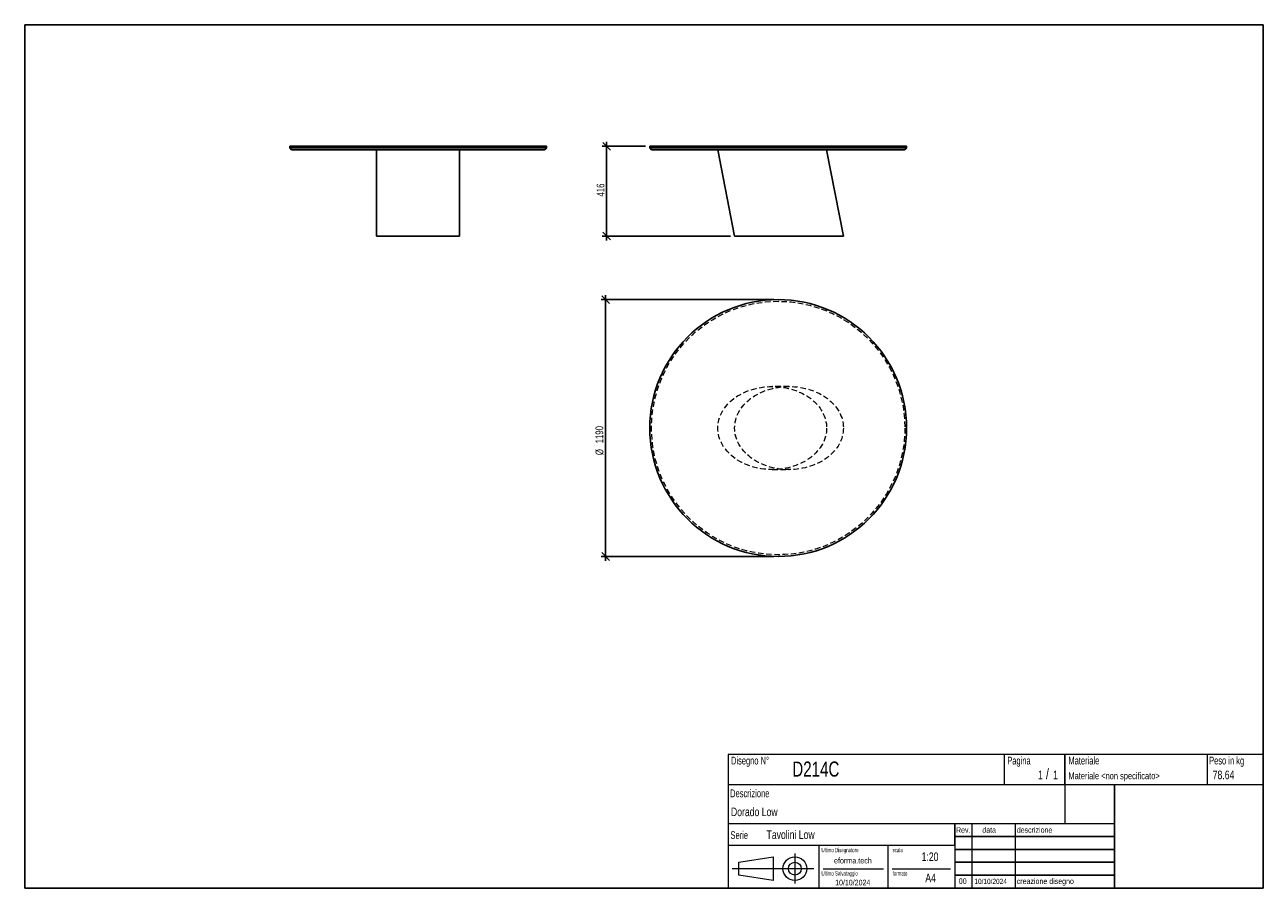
# Model space of a CAD drawing. Header units: millimetres. Extents: x 5 to 292, y 5 to 205.
import ezdxf

# ---------------------------------------------------------------- set-up
doc = ezdxf.new("R2010")
doc.units = ezdxf.units.MM
doc.linetypes.add('HIDDEN', pattern=[1.905, 1.27, -0.635])
doc.layers.add('FORMAT', color=7, linetype='Continuous')
doc.styles.add('SLDTEXTSTYLE0', font='TXT', dxfattribs={"width": 0.605})
doc.styles.add('SLDTEXTSTYLE1', font='TXT', dxfattribs={"width": 0.75})
doc.dimstyles.new('SLDDIMSTYLE0', dxfattribs={"dimtxt": 1.8, "dimasz": 1.8, "dimexe": 0, "dimexo": 0.0625, "dimgap": 0.45, "dimtad": 1, "dimlfac": 20, "dimrnd": 1e-09, "dimzin": 12, "dimdsep": 46, "dimtxsty": 'SLDTEXTSTYLE1', "dimblk1": 'OBLIQUE', "dimblk2": 'OBLIQUE', "dimsah": 1, "dimcen": 0.09, "dimadec": 0, "dimazin": 3, "dimtfac": 1, "dimtmove": 0, "dimatfit": 0, "dimldrblk": 'OBLIQUE', "dimfxl": 0, "dimfrac": 2, "dimtolj": 1, "dimtzin": 12, "dimarcsym": 0})

# ---------------------------------------------------------------- blocks, each defined once
blk = doc.blocks.new('_Oblique')
at = {"color": 0, "linetype": 'ByBlock', "lineweight": -2}
blk.add_line((-0.5, -0.5), (0.5, 0.5), dxfattribs=at)
blk = doc.blocks.new('_D')
at = {"layer": 'FORMAT', "color": 7}
for p, q in [((148.84, 176.87), (138.84, 176.87)), ((139.84, 176.87), (139.84, 177.87)), ((139.84, 176.87), (139.84, 156.07)), ((168.51, 156.07), (138.84, 156.07)), ((139.84, 156.07), (139.84, 155.07))]:
    blk.add_line(p, q, dxfattribs=at)
at = {"layer": 'FORMAT', "color": 7, "xscale": 1.8, "yscale": 1.8}
for p, rotation in [((139.84, 176.87), 270.0000000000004), ((139.84, 156.07), 90.0000000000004)]:
    blk.add_blockref('_Oblique', p, dxfattribs=dict(at, rotation=rotation))
at = {"layer": 'FORMAT', "color": 7, "insert": (137.52, 165.21), "char_height": 1.8, "attachment_point": 1, "rotation": 90, "style": 'SLDTEXTSTYLE1'}
blk.add_mtext('416', dxfattribs=at)
blk = doc.blocks.new('_D_1')
at = {"layer": 'FORMAT', "color": 7}
for p, q in [((178.59, 141.34), (138.59, 141.34)), ((139.59, 141.34), (139.59, 142.34)), ((139.59, 141.34), (139.59, 81.84)), ((178.59, 81.84), (138.59, 81.84)), ((139.59, 81.84), (139.59, 80.84))]:
    blk.add_line(p, q, dxfattribs=at)
at = {"layer": 'FORMAT', "color": 7, "xscale": 1.8, "yscale": 1.8}
for p, rotation in [((139.59, 141.34, 9.6), 270.0000000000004), ((139.59, 81.84, 9.6), 90.0000000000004)]:
    blk.add_blockref('_Oblique', p, dxfattribs=dict(at, rotation=rotation))
at = {"layer": 'FORMAT', "color": 7, "char_height": 1.8, "attachment_point": 1, "rotation": 90, "style": 'SLDTEXTSTYLE1'}
for s, insert in [('1190', (137.25, 108.04)), ('%%c', (137.27, 105.32))]:
    blk.add_mtext(s, dxfattribs=dict(at, insert=insert))

msp = doc.modelspace()

# ---------------------------------------------------------------- linework, layer by layer
at = {"color": 7, "linetype": 'Continuous', "lineweight": 25}
for p, q in [((66.40548, 176.87199), (66.40548, 176.47199)), ((66.40548, 176.87199), (125.90548, 176.87199)), ((66.40548, 176.47199), (66.80548, 176.07199)), ((66.40548, 176.47199), (125.90548, 176.47199)), ((125.50548, 176.07199), (66.80548, 176.07199)), ((86.53048, 176.07199), (86.53048, 156.07201)), ((105.78048, 156.07199), (105.78048, 176.07199)), ((125.50548, 176.07199), (125.90548, 176.47199)), ((125.90548, 176.47199), (125.90548, 176.87199)), ((149.84464, 176.87199), (149.84464, 176.47199)), ((149.84464, 176.87199), (179.59464, 176.87199)), ((149.84464, 176.47199), (150.24464, 176.07199)), ((149.84464, 176.47199), (179.59464, 176.47199)), ((179.59464, 176.07199), (150.24464, 176.07199)), ((165.6198, 176.07118), (169.5074, 156.07118)), ((179.59464, 176.87199), (209.34464, 176.87199)), ((179.59464, 176.47199), (209.34464, 176.47199)), ((208.94464, 176.07199), (179.59464, 176.07199)), ((194.70724, 156.07199), (190.81964, 176.07199)), ((208.94464, 176.07199), (209.34464, 176.47199)), ((209.34464, 176.47199), (209.34464, 176.87199)), ((86.53048, 156.07199), (96.15548, 156.07199)), ((96.15548, 156.07199), (105.78048, 156.07199)), ((194.70724, 156.07199), (169.50724, 156.07199))]:
    msp.add_line(p, q, dxfattribs=at)
at = {"color": 7, "linetype": 'HIDDEN', "lineweight": 18}
for p, q in [((182.10724, 121.21671), (178.21964, 121.21671)), ((178.21963, 101.96671), (182.10724, 101.96671))]:
    msp.add_line(p, q, dxfattribs=at)
at = {"color": 7, "linetype": 'Continuous', "lineweight": 25}
msp.add_circle((179.59464, 111.59171), 29.75, dxfattribs=at)
at = {"color": 7, "linetype": 'HIDDEN', "lineweight": 18}
msp.add_circle((179.59464, 111.59171), 29.35, dxfattribs=at)
for centre in [(178.21964, 111.59171), (182.10724, 111.59171)]:
    msp.add_ellipse(centre, major_axis=(12.6, 0), ratio=0.763888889, dxfattribs=at)
at = {"layer": 'FORMAT', "color": 251, "true_color": 0x484848}
for p, q in [((5, 205), (292, 205)), ((5, 205), (5, 5)), ((292, 205), (292, 5)), ((5, 5), (292, 5))]:
    msp.add_line(p, q, dxfattribs=at)
at = {"layer": 'FORMAT', "color": 251, "lineweight": 18, "true_color": 0x484848}
for p, q in [((292, 36), (168, 36)), ((168, 36), (168, 5)), ((232, 36), (232, 29)), ((279, 36), (279, 29)), ((168, 29), (292, 29)), ((168, 20), (246, 20)), ((224.5, 20), (224.5, 5)), ((234.5, 20), (234.5, 5)), ((246, 20), (257.5, 20)), ((168, 15), (220.5, 15)), ((189, 15), (189, 5)), ((205, 15), (205, 5)), ((220.5, 15), (220.5, 5)), ((170.45232, 11.02842), (178.45232, 12.27842)), ((178.45232, 12.27842), (178.45232, 6.77842)), ((183.46023, 13.04077), (183.46023, 6.06051)), ((187.88291, 9.52842), (168.89345, 9.52842)), ((170.45232, 8.02842), (170.45232, 11.02842)), ((190, 9.5), (204, 9.5)), ((206, 9.5), (219.5, 9.5)), ((178.45232, 6.77842), (170.45232, 8.02842))]:
    msp.add_line(p, q, dxfattribs=at)
at = {"layer": 'FORMAT', "color": 7}
for p, q in [((246, 29), (246, 36)), ((257.5, 20), (257.5, 29)), ((220.5, 15), (220.5, 20)), ((257.5, 5), (257.5, 20)), ((220.5, 17), (257.5, 17)), ((220.5, 14), (257.5, 14)), ((220.5, 11), (257.5, 11)), ((220.5, 8), (257.5, 8)), ((220.5, 5), (257.5, 5))]:
    msp.add_line(p, q, dxfattribs=at)
at = {"layer": 'FORMAT', "color": 7, "lineweight": 18}
msp.add_line((246, 29), (246, 20), dxfattribs=at)
at = {"layer": 'FORMAT', "color": 251, "lineweight": 18, "true_color": 0x484848}
for radius in [2.75, 1.5]:
    msp.add_circle((183.46023, 9.52842), radius, dxfattribs=at)

# ---------------------------------------------------------------- texts
at = {"color": 18, "linetype": 'Continuous', "lineweight": 0, "true_color": 0x060606, "insert": (280.29073, 32.24796), "char_height": 2, "attachment_point": 1, "style": 'SLDTEXTSTYLE1'}
msp.add_mtext('78.64', dxfattribs=at)
at = {"layer": 'FORMAT', "color": 18, "true_color": 0x060606}
for s, insert, char_height, attachment_point, style in [('Disegno N°', (168.65209, 35.46055), 1.8, 1, 'SLDTEXTSTYLE0'), ('Pagina', (232.68578, 35.4642), 1.8, 1, 'SLDTEXTSTYLE0'), ('Materiale', (246.84637, 35.4642), 1.8, 1, 'SLDTEXTSTYLE0'), ('Peso in kg', (279.45834, 35.4642), 1.8, 1, 'SLDTEXTSTYLE0'), ('D214C', (182.85785, 34.35127), 3.5, 1, 'SLDTEXTSTYLE1'), ('1', (239.82456, 32.24796), 2, 1, 'SLDTEXTSTYLE1'), ('/', (241.64155, 32.74597), 2.5, 1, 'SLDTEXTSTYLE1'), ('1', (243.32047, 32.24796), 2, 1, 'SLDTEXTSTYLE1'), ('Materiale <non specificato>', (246.84637, 31.8349), 1.5875, 1, 'SLDTEXTSTYLE1'), ('Descrizione', (168.45959, 27.87301), 1.8, 1, 'SLDTEXTSTYLE0'), ('Dorado Low', (168.65209, 23.69153), 2, 1, 'SLDTEXTSTYLE1'), ('Serie', (168.54671, 18.20074), 1.8, 1, 'SLDTEXTSTYLE0'), ('Tavolini Low', (176.9009, 18.39744), 2, 1, 'SLDTEXTSTYLE1'), ('Rev.', (220.80434, 19.14061), 1.3, 1, 'SLDTEXTSTYLE1'), ('data', (226.90583, 19.14061), 1.3, 1, 'SLDTEXTSTYLE1'), ('descrizione', (234.88928, 19.14061), 1.3, 1, 'SLDTEXTSTYLE1'), ('Ultimo Disegnatore', (189.61829, 14.3444), 1, 1, 'SLDTEXTSTYLE0'), ('scala', (206.10636, 14.3444), 1, 1, 'SLDTEXTSTYLE0'), ('1:20', (212.8317, 13.28812), 2, 1, 'SLDTEXTSTYLE1'), ('Ultimo Salvataggio', (189.61829, 8.93841), 1, 1, 'SLDTEXTSTYLE0'), ('formato', (206.10636, 8.93841), 1, 1, 'SLDTEXTSTYLE0'), ('10/10/2024', (196.86819, 6.95548), 1.3, 2, 'SLDTEXTSTYLE1'), ('A4', (213.69281, 8.39825), 2, 1, 'SLDTEXTSTYLE1'), ('00', (221.45534, 7.2775), 1.3, 1, 'SLDTEXTSTYLE1'), ('10/10/2024', (225.06555, 7.1779), 1.2, 1, 'SLDTEXTSTYLE1'), ('creazione disegno', (234.88928, 7.2775), 1.3, 1, 'SLDTEXTSTYLE1')]:
    msp.add_mtext(s, dxfattribs=dict(at, insert=insert, char_height=char_height, attachment_point=attachment_point, style=style))
at = {"layer": 'FORMAT', "color": 18, "true_color": 0x020202, "insert": (196.90354, 12.06285), "char_height": 1.3229167, "attachment_point": 2, "style": 'SLDTEXTSTYLE1'}
msp.add_mtext('eforma.tech', dxfattribs=at)

# ---------------------------------------------------------------- dimensions: what is measured, and where the dimension line sits
at = {"layer": 'FORMAT', "color": 7}
dim = msp.add_linear_dim(base=(139.84464, 156.07199), p1=(149.84464, 176.87199), p2=(169.50724, 156.07199), angle=90, dimstyle='SLDDIMSTYLE0', dxfattribs=at)
dim.commit()
dim.dimension.update_dxf_attribs({"geometry": '_D', "text_midpoint": (139.84464, 167.20306), "dimtype": 160})
dim = msp.add_linear_dim(base=(139.59464, 81.84171), p1=(179.59464, 141.34171), p2=(179.59464, 81.84171), angle=90, text='%%c<>', dimstyle='SLDDIMSTYLE0', dxfattribs=at)
dim.commit()
dim.dimension.update_dxf_attribs({"geometry": '_D_1', "text_midpoint": (139.59464, 109.34179), "dimtype": 160})

doc.saveas('drawing.dxf')
